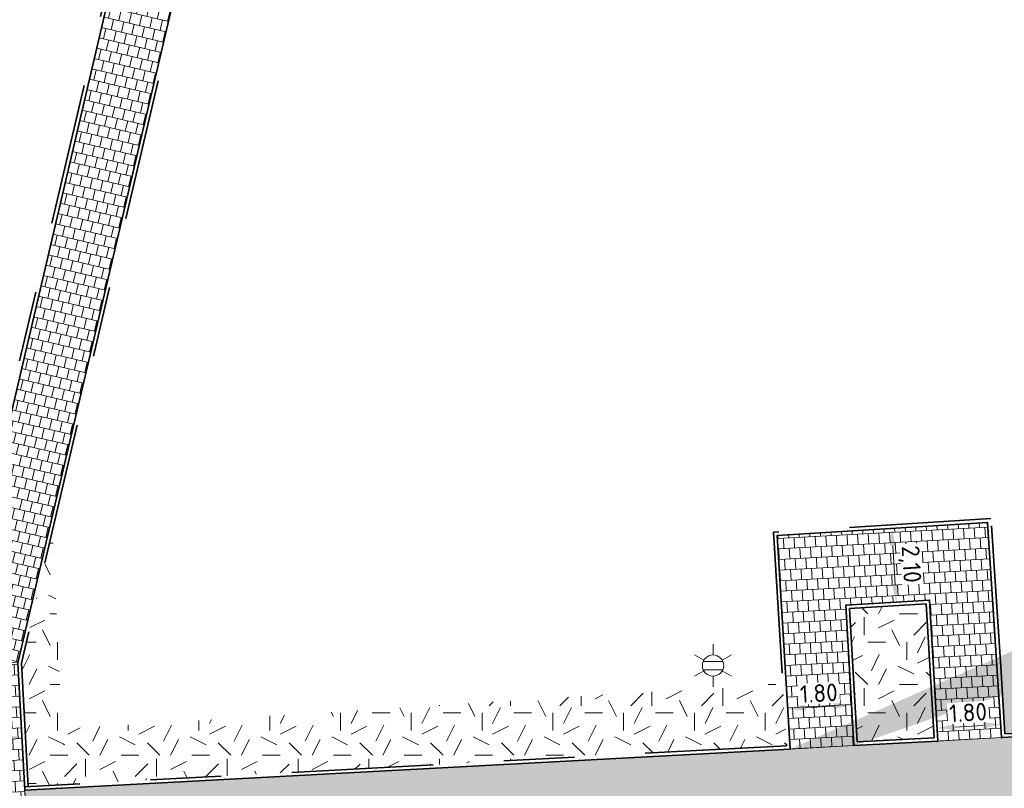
# Model space of a CAD drawing. Header units: metres. Extents: x 162305 to 163132, y 502542 to 502928.
# Tile 120 of 222: x 162443 to 162471, y 502869 to 502891. Entities that reach past the tile are written whole.
import ezdxf
from ezdxf.enums import TextEntityAlignment as Align

# ---------------------------------------------------------------- set-up
doc = ezdxf.new("R2010")
doc.units = ezdxf.units.M
doc.linetypes.add('VH-OPSLUITBAND-SO', pattern=[10, 4, -2, 2, -2])
for name, color, linetype, lineweight, true_color in [('B-WE-OV-LICHTMAST-S-200', 190, 'Continuous', 18, 0x7f00ff), ('N-BH-VH-VERHARDING_TEGEL-Grijs', 253, 'Continuous', 13, 0x828282), ('N-WE-VH-KANTOPSLUITING_OPSLUITBAND_100X200-G', 150, 'VH-OPSLUITBAND-SO', 35, 0x007fff)]:
    doc.layers.add(name, color=color, linetype=linetype, lineweight=lineweight, true_color=true_color)
for name, color, linetype, lineweight in [('N-WE-GR-GRAS-A-200', 62, 'Continuous', 18), ('N-WE-VH-KANTOPSLUITING_VOORKANTBAND-G', 50, 'Continuous', 35), ('N-WE-VH-OPENVERHARDING_TEGEL-A', 92, 'Continuous', 18), ('X-XX-AL-M', 7, 'Continuous', 18)]:
    doc.layers.add(name, color=color, linetype=linetype, lineweight=lineweight)
doc.styles.add('NLCS-ISO', font='NLCS-ISO.ttf')
doc.styles.add('NLCS-ISO-M200-T25', font='NLCS-ISO.ttf', dxfattribs={"height": 0.5})
doc.dimstyles.new('NLCS-M200-T25-PIJL_L2_H2', dxfattribs={"dimscale": 0.2, "dimtxt": 2.5, "dimasz": 2.5, "dimexe": 2, "dimexo": 2, "dimgap": 0.7, "dimtad": 1, "dimzin": 0, "dimdsep": 46, "dimtxsty": 'NLCS-ISO-M200-T25', "dimcen": 0, "dimdle": 2, "dimclrd": 256, "dimclre": 256, "dimclrt": 256, "dimazin": 0, "dimtfac": 1, "dimtdec": 3, "dimtofl": 0, "dimtmove": 0, "dimatfit": 3, "dimfxl": 2, "dimfxlon": 1, "dimtfillclr": 256, "dimtolj": 1, "dimtzin": 0, "dimlwd": -1, "dimlwe": -1, "dimarcsym": 0})
pattern_1 = [(273.08552769, (0, 0), (0.165930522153, -0.291491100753), [0.3, -0.3]), (3.08552769, (0, 0), (-0.01614797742, 0.29956508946), [])]
pattern_2 = [(3.03605687, (0, 0), (0.29163426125, 0.165678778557), [0.3, -0.3]), (93.03605687, (0, 0), (-0.29957892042, -0.01588931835), [])]
pattern_3 = [(0, (0, 0), (2, 2), [0.5, -1.5]), (0, (1.1, 1.2), (2, 2), [0.5, -1.5]), (90, (0.2, 0.7), (-2, 2), [0.5, -1.5]), (90, (1, 1.4), (-2, 2), [0.5, -1.5]), (45, (0.4, 1.4), (0, 2), [0.5, -2.328427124]), (135, (1.1, 0), (-2, 0), [0.5, -2.328427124]), (26.5650512, (0.5, 0.6), (2, 8e-10), [0.5, -3.972135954]), (26.5650512, (1.4, 1.6), (2, 8e-10), [0.5, -3.972135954]), (63.43494882, (1.4, 0), (1e-10, 2), [0.5, -3.972135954]), (63.43494882, (0.5, 0.9), (1e-10, 2), [0.5, -3.972135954]), (63.43494882, (1.2, 0.4), (1e-10, 2), [0.5, -3.972135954]), (116.5650512, (0, 1.1), (-8e-10, 2), [0.5, -3.972135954]), (153.43494882, (0.4, 0.3), (-2, 1e-10), [0.5, -3.972135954])]

# ---------------------------------------------------------------- blocks, each defined once
blk = doc.blocks.new('*D574')
at = {"layer": 'Defpoints', "color": 0, "transparency": 16777216}
for p in [(162464.832, 502871.458), (162464.841, 502871.313), (162466.641, 502871.423)]:
    blk.add_point(p, dxfattribs=at)
at = {"layer": 'X-XX-AL-M', "transparency": 16777216}
for p, q in [((162464.841, 502871.313), (162464.865, 502870.914)), ((162466.142, 502871.393), (162465.34, 502871.344)), ((162466.641, 502871.423), (162466.665, 502871.024))]:
    blk.add_line(p, q, dxfattribs=at)
for points in [[(162465.335, 502871.427), (162465.345, 502871.26), (162464.841, 502871.313)], [(162466.136, 502871.476), (162466.147, 502871.309), (162466.641, 502871.423)]]:
    blk.add_solid(points, dxfattribs=at)
at = {"layer": 'X-XX-AL-M', "transparency": 16777216, "insert": (162465.717, 502871.757), "char_height": 0.5, "attachment_point": 5, "rotation": 3.4889, "style": 'NLCS-ISO-M200-T25', "bg_fill": 3, "box_fill_scale": 1.1, "bg_fill_color": 256, "bg_fill_true_color": 13158600, "bg_fill_transparency": 0}
blk.add_mtext('\\A1;1.80', dxfattribs=at)
blk = doc.blocks.new('*D575')
at = {"layer": 'Defpoints', "color": 0, "transparency": 16777216}
for p in [(162469.05, 502870.912), (162469.059, 502870.767), (162470.858, 502870.877)]:
    blk.add_point(p, dxfattribs=at)
at = {"layer": 'X-XX-AL-M', "transparency": 16777216}
for p, q in [((162469.059, 502870.767), (162469.083, 502870.368)), ((162470.359, 502870.847), (162469.558, 502870.798)), ((162470.858, 502870.877), (162470.882, 502870.478))]:
    blk.add_line(p, q, dxfattribs=at)
for points in [[(162469.553, 502870.881), (162469.563, 502870.715), (162469.059, 502870.767)], [(162470.354, 502870.93), (162470.364, 502870.764), (162470.858, 502870.877)]]:
    blk.add_solid(points, dxfattribs=at)
at = {"layer": 'X-XX-AL-M', "transparency": 16777216, "insert": (162469.935, 502871.212), "char_height": 0.5, "attachment_point": 5, "rotation": 3.4889, "style": 'NLCS-ISO-M200-T25', "bg_fill": 3, "box_fill_scale": 1.1, "bg_fill_color": 256, "bg_fill_true_color": 13158600, "bg_fill_transparency": 0}
blk.add_mtext('\\A1;1.80', dxfattribs=at)
blk = doc.blocks.new('*D576')
at = {"layer": 'Defpoints', "color": 0, "transparency": 16777216}
for p in [(162467.778, 502876.417), (162467.905, 502874.332), (162468.058, 502874.341)]:
    blk.add_point(p, dxfattribs=at)
at = {"layer": 'X-XX-AL-M', "transparency": 16777216}
for p, q in [((162467.778, 502876.417), (162467.378, 502876.393)), ((162467.808, 502875.918), (162467.874, 502874.831)), ((162467.905, 502874.332), (162467.505, 502874.308))]:
    blk.add_line(p, q, dxfattribs=at)
for points in [[(162467.891, 502875.923), (162467.725, 502875.913), (162467.778, 502876.417)], [(162467.958, 502874.836), (162467.791, 502874.826), (162467.905, 502874.332)]]:
    blk.add_solid(points, dxfattribs=at)
at = {"layer": 'X-XX-AL-M', "transparency": 16777216, "insert": (162468.28, 502875.402), "char_height": 0.5, "attachment_point": 5, "rotation": 273.4889, "style": 'NLCS-ISO-M200-T25', "bg_fill": 3, "box_fill_scale": 1.1, "bg_fill_color": 256, "bg_fill_true_color": 13158600, "bg_fill_transparency": 0}
blk.add_mtext('\\A1;2,10', dxfattribs=at)
blk = doc.blocks.new('*D577')
at = {"layer": 'Defpoints', "color": 0, "transparency": 16777216}
for p in [(162441.393, 502870.597), (162441.403, 502870.418), (162443.193, 502870.651)]:
    blk.add_point(p, dxfattribs=at)
at = {"layer": 'X-XX-AL-M', "transparency": 16777216}
for p, q in [((162441.403, 502870.418), (162441.425, 502870.018)), ((162442.701, 502870.488), (162441.902, 502870.444)), ((162443.2, 502870.514), (162443.222, 502870.115))]:
    blk.add_line(p, q, dxfattribs=at)
for points in [[(162441.898, 502870.528), (162441.907, 502870.361), (162441.403, 502870.418)], [(162442.697, 502870.571), (162442.706, 502870.404), (162443.2, 502870.514)]]:
    blk.add_solid(points, dxfattribs=at)
at = {"layer": 'X-XX-AL-M', "transparency": 16777216, "insert": (162442.281, 502870.855), "char_height": 0.5, "attachment_point": 5, "rotation": 3.0855, "style": 'NLCS-ISO-M200-T25', "bg_fill": 3, "box_fill_scale": 1.1, "bg_fill_color": 256, "bg_fill_true_color": 13158600, "bg_fill_transparency": 0}
blk.add_mtext('\\A1;1.80', dxfattribs=at)
blk = doc.blocks.new('B-SOV-LICHTMAST-SO')
for p, q in [((0, 1.5), (0, 3)), ((-1.3, 0.75), (-2.6, 1.5)), ((1.3, 0.75), (2.6, 1.5)), ((-1.3, -0.75), (-2.6, -1.5)), ((1.3, -0.75), (2.6, -1.5)), ((0, -1.5), (0, -3))]:
    blk.add_line(p, q)
at = {"flags": 128}
for points in [[(-1.38, 0.59), (1.38, 0.59)], [(-1.38, -0.59), (1.38, -0.59)]]:
    blk.add_lwpolyline(points, dxfattribs=at)
blk.add_circle((0, 0), 1.5)
at = {"style": 'NLCS-ISO'}
blk.add_attdef('TYPE', text='', height=1.8, dxfattribs=at).set_placement((0, 3), align=Align.BOTTOM_CENTER)

msp = doc.modelspace()

# ---------------------------------------------------------------- hatches: boundary and pattern name
at = {"layer": 'N-WE-GR-GRAS-A-200'}
h = msp.add_hatch(dxfattribs=at)
h.set_pattern_fill('AGR-GRAS_02-SO', color=256, scale=0.2, style=0, pattern_type=2)
h.set_pattern_definition(pattern_3)
h.paths.add_polyline_path([(162421.517, 502819.726), (162435.034, 502820.576), (162435.169, 502820.432), (162435.343, 502820.275), (162435.553, 502820.121), (162435.897, 502819.944), (162436.228, 502819.841), (162436.649, 502819.789), (162442.014, 502820.095), (162442.181, 502820.21), (162442.325, 502817.953), (162445.008, 502818.123), (162446.244, 502817.251), (162443.192, 502817.061), (162443.511, 502811.925), (162442.505, 502811.858), (162442.17, 502817.226), (162424.634, 502816.13), (162424.643, 502815.982), (162424.967, 502810.771), (162422.081, 502810.59)])
edge = h.paths.add_edge_path(flags=16)
edge.add_ellipse((162362.043, 502852.57), major_axis=(-0.0024, 0.0374), ratio=0.999228, start_angle=0, end_angle=360, ccw=False)
edge = h.paths.add_edge_path(flags=16)
edge.add_ellipse((162362.585, 502843.074), major_axis=(-0.0024, 0.0374), ratio=0.999228, start_angle=0, end_angle=360, ccw=False)
edge = h.paths.add_edge_path(flags=16)
edge.add_ellipse((162361.375, 502862.47), major_axis=(-0.0024, 0.0374), ratio=0.999228, start_angle=0, end_angle=360, ccw=False)
h.paths.add_polyline_path([(162362.219, 502859.55), (162362.319, 502859.557), (162363.515, 502840.078), (162363.415, 502840.072), (162363.443, 502839.623), (162363.543, 502839.629), (162363.629, 502838.217), (162362.822, 502838.159), (162362.786, 502838.484), (162362.788, 502838.484), (162362.758, 502838.774), (162362.163, 502845.491), (162360.898, 502866.676), (162361.878, 502866.739), (162362.291, 502860.006), (162362.191, 502860)])
h.paths.add_polyline_path([(162370.36, 502859.13), (162370.182, 502861.923), (162370.463, 502861.92), (162370.486, 502861.402), (162370.779, 502861.415), (162370.814, 502860.896), (162371.337, 502860.935), (162371.387, 502859.961), (162371.777, 502859.979), (162371.78, 502859.223)])
edge = h.paths.add_edge_path(flags=16)
edge.add_ellipse((162389.544, 502924.307), major_axis=(-0.0024, 0.0375), ratio=0.999228, start_angle=0, end_angle=360, ccw=False)
edge = h.paths.add_edge_path(flags=16)
edge.add_ellipse((162379.964, 502923.711), major_axis=(-0.0024, 0.0375), ratio=0.999228, start_angle=0, end_angle=360, ccw=False)
h.paths.add_polyline_path([(162371.042, 502923.041), (162371.029, 502923.547), (162371.022, 502923.655), (162398.112, 502925.305), (162398.145, 502924.764)])
edge = h.paths.add_edge_path(flags=16)
edge.add_ellipse((162472.361, 502871.473), major_axis=(-0.0024, 0.0375), ratio=0.999228, start_angle=0, end_angle=360, ccw=False)
edge = h.paths.add_edge_path(flags=16)
edge.add_ellipse((162472.286, 502872.403), major_axis=(-0.0024, 0.0375), ratio=0.999228, start_angle=0, end_angle=360, ccw=False)
edge = h.paths.add_edge_path(flags=16)
edge.add_ellipse((162481.311, 502872.974), major_axis=(-0.0024, 0.0375), ratio=0.999228, start_angle=0, end_angle=360, ccw=False)
edge = h.paths.add_edge_path(flags=16)
edge.add_ellipse((162481.4, 502872.078), major_axis=(-0.0024, 0.0375), ratio=0.999228, start_angle=0, end_angle=360, ccw=False)
edge = h.paths.add_edge_path(flags=16)
edge.add_ellipse((162491.481, 502873.637), major_axis=(-0.0024, 0.0375), ratio=0.999228, start_angle=0, end_angle=360, ccw=False)
edge = h.paths.add_edge_path()
edge.add_line((162491.614, 502871.718), (162490.496, 502871.657))
edge.add_line((162490.496, 502871.657), (162490.491, 502871.77))
edge.add_line((162490.491, 502871.77), (162478.157, 502870.992))
edge.add_line((162478.157, 502870.992), (162470.974, 502870.605))
edge.add_line((162470.974, 502870.605), (162470.856, 502872.5))
edge.add_line((162470.856, 502872.5), (162485.627, 502873.415))
edge.add_line((162485.627, 502873.415), (162493.227, 502873.874))
edge.add_line((162493.227, 502873.874), (162492.846, 502880.392))
edge.add_line((162492.846, 502880.392), (162493.987, 502880.465))
edge.add_line((162493.987, 502880.465), (162494.519, 502871.874))
edge.add_line((162494.519, 502871.874), (162491.646, 502871.719))
edge.add_ellipse((162491.628, 502871.752), major_axis=(-0.0024, 0.0375), ratio=0.999228, start_angle=204.2611, end_angle=514.6215)
h.paths.add_polyline_path([(162503.076, 502855.443), (162503.175, 502855.449), (162503.182, 502855.349), (162507.723, 502855.63), (162508.325, 502845.898), (162508.826, 502845.929), (162509.922, 502845.996), (162508.48, 502869.305), (162502.561, 502868.939), (162502.362, 502868.295), (162502.373, 502866.891)])
h.paths.add_polyline_path([(162538.734, 502870.453), (162538.737, 502870.459), (162538.743, 502870.478), (162538.747, 502870.497), (162538.75, 502870.516), (162538.751, 502870.535), (162538.75, 502870.553), (162538.747, 502870.572), (162538.743, 502870.591), (162538.737, 502870.611), (162538.729, 502870.629), (162538.722, 502870.641), (162538.703, 502870.938), (162537.951, 502870.89), (162537.968, 502870.619), (162537.965, 502870.611), (162537.958, 502870.591), (162537.954, 502870.572), (162537.952, 502870.553), (162537.951, 502870.535), (162537.952, 502870.516), (162537.954, 502870.497), (162537.958, 502870.478), (162537.965, 502870.459), (162537.973, 502870.44), (162537.98, 502870.426), (162537.999, 502870.138), (162538.751, 502870.186)], flags=16)
edge = h.paths.add_edge_path(flags=16)
edge.add_ellipse((162531.906, 502869.982), major_axis=(-0.25, 0), ratio=1, start_angle=-146.5113, end_angle=206.759, ccw=False)
edge.add_line((162532.115, 502870.12), (162532.13, 502870.095))
edge = h.paths.add_edge_path(flags=16)
edge.add_ellipse((162511.919, 502869.277), major_axis=(-0.0024, 0.0375), ratio=0.999228, start_angle=0, end_angle=360, ccw=False)
edge = h.paths.add_edge_path(flags=16)
edge.add_ellipse((162522.497, 502868.462), major_axis=(-0.0024, 0.0375), ratio=0.999228, start_angle=0, end_angle=360, ccw=False)
edge = h.paths.add_edge_path(flags=16)
edge.add_ellipse((162522.447, 502869.89), major_axis=(-0.0024, 0.0375), ratio=0.999228, start_angle=0, end_angle=360, ccw=False)
edge = h.paths.add_edge_path(flags=16)
edge.add_ellipse((162532.379, 502869.057), major_axis=(-0.0024, 0.0375), ratio=0.999228, start_angle=0, end_angle=360, ccw=False)
edge = h.paths.add_edge_path()
edge.add_line((162511.902, 502867.747), (162510.21, 502867.645))
edge.add_line((162510.21, 502867.645), (162510.109, 502869.306))
edge.add_line((162510.109, 502869.306), (162538.74, 502871.078))
edge.add_line((162538.74, 502871.078), (162538.844, 502869.377))
edge.add_line((162538.844, 502869.377), (162511.943, 502867.75))
edge.add_ellipse((162511.92, 502867.78), major_axis=(-0.0024, 0.0375), ratio=0.999228, start_angle=212.8954, end_angle=506.7392)
edge = h.paths.add_edge_path(flags=16)
edge.add_ellipse((162554.017, 502704.407), major_axis=(-0.25, 0), ratio=1, start_angle=-19.7806, end_angle=333.4897, ccw=False)
edge.add_line((162553.781, 502704.492), (162553.793, 502704.519))
edge = h.paths.add_edge_path()
edge.add_ellipse((162551.443, 502714.761), major_axis=(-0.579, 0), ratio=1, start_angle=88.3276, end_angle=98.4248)
edge.add_line((162551.528, 502714.188), (162556.303, 502714.513))
edge.add_line((162556.303, 502714.513), (162556.577, 502710.125))
edge.add_line((162556.577, 502710.125), (162556.776, 502710.137))
edge.add_line((162556.776, 502710.137), (162556.846, 502709.236))
edge.add_line((162556.846, 502709.236), (162552.732, 502708.974))
edge.add_line((162552.732, 502708.974), (162552.986, 502704.982))
edge.add_line((162552.986, 502704.982), (162557.154, 502705.248))
edge.add_line((162557.154, 502705.248), (162557.171, 502705.029))
edge.add_line((162557.171, 502705.029), (162577.095, 502706.273))
edge.add_line((162577.095, 502706.273), (162577.219, 502706.826))
edge.add_line((162577.219, 502706.826), (162577.305, 502705.378))
edge.add_line((162577.305, 502705.378), (162549.792, 502703.693))
edge.add_line((162549.792, 502703.693), (162549.16, 502713.814))
edge.add_line((162549.16, 502713.814), (162549.362, 502713.826))
edge.add_line((162549.362, 502713.826), (162549.356, 502713.926))
edge.add_line((162549.356, 502713.926), (162550.264, 502713.982))
edge.add_ellipse((162550.22, 502714.681), major_axis=(-0.7, 0), ratio=1, start_angle=93.5531, end_angle=128.9932)
edge.add_line((162550.661, 502714.137), (162551.426, 502714.182))
edge = h.paths.add_edge_path(flags=16)
edge.add_ellipse((162508.182, 502708.963), major_axis=(-0.0024, 0.0375), ratio=0.999228, start_angle=0, end_angle=360, ccw=False)
edge = h.paths.add_edge_path(flags=16)
edge.add_ellipse((162498.418, 502708.139), major_axis=(-0.0024, 0.0375), ratio=0.999228, start_angle=0, end_angle=360, ccw=False)
edge = h.paths.add_edge_path(flags=16)
edge.add_ellipse((162487.929, 502707.676), major_axis=(-0.0024, 0.0375), ratio=0.999228, start_angle=0, end_angle=360, ccw=False)
edge = h.paths.add_edge_path(flags=16)
edge.add_ellipse((162478.214, 502707.105), major_axis=(-0.0024, 0.0375), ratio=0.999228, start_angle=0, end_angle=360, ccw=False)
h.paths.add_polyline_path([(162476.685, 502707.087), (162505.879, 502708.912), (162539.79, 502710.978), (162539.851, 502709.987), (162476.746, 502706.099)])
edge = h.paths.add_edge_path(flags=16)
edge.add_ellipse((162395.834, 502721.362), major_axis=(-0.0024, 0.0374), ratio=0.999228, start_angle=0, end_angle=360, ccw=False)
edge = h.paths.add_edge_path(flags=16)
edge.add_ellipse((162396.47, 502711.185), major_axis=(-0.0024, 0.0374), ratio=0.999228, start_angle=0, end_angle=360, ccw=False)
edge = h.paths.add_edge_path()
edge.add_line((162395.383, 502731.715), (162396.765, 502708.907))
edge.add_line((162396.765, 502708.907), (162397.036, 502704.3))
edge.add_line((162397.036, 502704.3), (162396.295, 502704.256))
edge.add_line((162396.295, 502704.256), (162395.798, 502704.697))
edge.add_line((162395.798, 502704.697), (162394.018, 502733.935))
edge.add_line((162394.018, 502733.935), (162394.9, 502734.934))
edge.add_line((162394.9, 502734.934), (162395.187, 502734.952))
edge.add_line((162395.187, 502734.952), (162395.379, 502731.782))
edge.add_ellipse((162395.364, 502731.747), major_axis=(-0.0024, 0.0374), ratio=0.999228, start_angle=333.5251, end_angle=566.1217)
edge = h.paths.add_edge_path(flags=16)
edge.add_ellipse((162599.331, 502707.364), major_axis=(-0.0024, 0.0375), ratio=0.999228, start_angle=0, end_angle=360, ccw=False)
edge = h.paths.add_edge_path(flags=16)
edge.add_ellipse((162589.565, 502706.823), major_axis=(-0.0024, 0.0375), ratio=0.999228, start_angle=0, end_angle=360, ccw=False)
edge = h.paths.add_edge_path()
edge.add_ellipse((162583.961, 502706.24), major_axis=(-0.25, 0), ratio=1, start_angle=93.4892, end_angle=273.4892)
edge.add_line((162583.945, 502706.489), (162583.943, 502706.535))
edge.add_line((162583.943, 502706.535), (162608.977, 502708.062))
edge.add_line((162608.977, 502708.062), (162609.022, 502707.322))
edge.add_line((162609.022, 502707.322), (162583.988, 502705.788))
edge.add_line((162583.988, 502705.788), (162583.976, 502705.99))
edge = h.paths.add_edge_path(flags=16)
edge.add_ellipse((162616.144, 502666.519), major_axis=(-0.0024, 0.0374), ratio=0.999228, start_angle=0, end_angle=360, ccw=False)
edge = h.paths.add_edge_path(flags=16)
edge.add_ellipse((162615.418, 502676.401), major_axis=(-0.0024, 0.0374), ratio=0.999228, start_angle=0, end_angle=360, ccw=False)
edge = h.paths.add_edge_path()
edge.add_ellipse((162615.429, 502664.807), major_axis=(-0.25, 0), ratio=1, start_angle=33.4892, end_angle=333.4892)
edge.add_line((162615.205, 502664.919), (162615.153, 502664.945))
edge.add_line((162615.153, 502664.945), (162613.958, 502684.042))
edge.add_line((162613.958, 502684.042), (162615.141, 502684.116))
edge.add_line((162615.141, 502684.116), (162615.159, 502683.799))
edge.add_line((162615.159, 502683.799), (162616.307, 502665.548))
edge.add_line((162616.307, 502665.548), (162616.303, 502665.534))
edge.add_line((162616.303, 502665.534), (162616.301, 502665.515))
edge.add_line((162616.301, 502665.515), (162616.3, 502665.496))
edge.add_line((162616.3, 502665.496), (162616.301, 502665.477))
edge.add_line((162616.301, 502665.477), (162616.303, 502665.458))
edge.add_line((162616.303, 502665.458), (162616.308, 502665.439))
edge.add_line((162616.308, 502665.439), (162616.314, 502665.42))
edge.add_line((162616.314, 502665.42), (162616.315, 502665.418))
edge.add_line((162616.315, 502665.418), (162616.722, 502658.942))
edge.add_line((162616.722, 502658.942), (162615.533, 502658.854))
edge.add_line((162615.533, 502658.854), (162615.172, 502664.637))
edge.add_line((162615.172, 502664.637), (162615.22, 502664.669))
h.paths.add_polyline_path([(162613.807, 502655.383), (162613.598, 502658.712), (162613.638, 502658.715), (162613.934, 502653.992), (162582.144, 502652.018), (162582.063, 502653.317)])
h.paths.add_polyline_path([(162630.424, 502647.556), (162630.699, 502642.626), (162628.4, 502642.494), (162627.777, 502642.458), (162627.786, 502642.278), (162603.433, 502640.765), (162603.114, 502645.897), (162602.077, 502645.841), (162602.105, 502645.392), (162602.141, 502645.394), (162602.467, 502640.049), (162633.855, 502641.963), (162634.145, 502641.982), (162633.881, 502644.367), (162633.717, 502645), (162633.378, 502645.727), (162632.876, 502646.364), (162632.286, 502646.854), (162631.624, 502647.211)])
edge = h.paths.add_edge_path(flags=16)
edge.add_ellipse((162567.845, 502652.2), major_axis=(-0.0024, 0.0375), ratio=0.999228, start_angle=0, end_angle=360, ccw=False)
edge = h.paths.add_edge_path()
edge.add_line((162548.046, 502650.768), (162548.03, 502651.015))
edge.add_line((162548.03, 502651.015), (162549.486, 502651.109))
edge.add_line((162549.486, 502651.109), (162549.486, 502650.517))
edge.add_line((162549.486, 502650.517), (162550.286, 502650.517))
edge.add_line((162550.286, 502650.517), (162550.286, 502651.16))
edge.add_line((162550.286, 502651.16), (162558.56, 502651.693))
edge.add_ellipse((162558.587, 502651.719), major_axis=(-0.0024, 0.0375), ratio=0.999228, start_angle=129.7834, end_angle=230.2968)
edge.add_line((162558.617, 502651.697), (162573.877, 502652.68))
edge.add_line((162573.877, 502652.68), (162573.944, 502651.609))
edge.add_line((162573.944, 502651.609), (162548.093, 502650.004))
edge.add_line((162548.093, 502650.004), (162548.05, 502650.705))
edge.add_ellipse((162548.028, 502650.735), major_axis=(-0.0024, 0.0375), ratio=0.999228, start_angle=211.6727, end_angle=328.1784)
edge = h.paths.add_edge_path(flags=16)
edge.add_ellipse((162430.665, 502659.865), major_axis=(-0.0024, 0.0375), ratio=0.999228, start_angle=0, end_angle=360, ccw=False)
edge = h.paths.add_edge_path(flags=16)
edge.add_ellipse((162420.419, 502659.642), major_axis=(-0.0024, 0.0375), ratio=0.999228, start_angle=0, end_angle=360, ccw=False)
edge = h.paths.add_edge_path(flags=16)
edge.add_ellipse((162411.256, 502659.155), major_axis=(-0.0024, 0.0375), ratio=0.999228, start_angle=0, end_angle=360, ccw=False)
h.paths.add_polyline_path([(162435.507, 502661.043), (162435.323, 502659.857), (162409.633, 502658.262), (162409.562, 502659.421), (162417.311, 502659.909), (162417.311, 502659.564), (162418.111, 502659.564), (162418.111, 502659.962)])
edge = h.paths.add_edge_path()
edge.add_arc((162406.536, 502665.135), 0.25, 314.1361, 386.759)
edge.add_line((162406.759, 502665.248), (162406.744, 502665.273))
edge.add_arc((162406.536, 502665.135), 0.25, 33.4892, 53.1521)
edge.add_line((162406.686, 502665.335), (162405.617, 502682.119))
edge.add_line((162405.617, 502682.119), (162404.587, 502699.361))
edge.add_line((162404.587, 502699.361), (162405.114, 502699.394))
edge.add_line((162405.114, 502699.394), (162407.566, 502659.298))
edge.add_line((162407.566, 502659.298), (162407.073, 502659.267))
edge.add_line((162407.073, 502659.267), (162407.068, 502659.343))
edge.add_line((162407.068, 502659.343), (162407.062, 502659.43))
edge.add_line((162407.062, 502659.43), (162406.71, 502664.956))
h.paths.add_polyline_path([(162384.175, 502626.989), (162385.046, 502626.592), (162372.825, 502599.014), (162371.335, 502595.495), (162370.722, 502593.495), (162370.394, 502591.743), (162370.27, 502590.819), (162370.22, 502589.04), (162370.38, 502587.03), (162370.565, 502585.909), (162371.415, 502583.295), (162372.193, 502581.707), (162370.908, 502584.33), (162369.966, 502586.806), (162369.747, 502588.04), (162369.616, 502589.543), (162369.609, 502591.028), (162369.765, 502592.585), (162370.157, 502594.429), (162370.745, 502596.215), (162373.739, 502603.155), (162382.073, 502622.389), (162383.982, 502627.016)])
h.paths.add_polyline_path([(162633.546, 502600.513), (162633.828, 502595.971), (162634.923, 502596.039), (162635.361, 502596.088), (162635.807, 502596.254), (162636.127, 502596.481), (162636.395, 502596.782), (162636.609, 502597.185), (162636.68, 502597.521), (162636.692, 502597.852), (162636.458, 502601.632), (162636.458, 502601.69), (162604.902, 502599.753), (162604.852, 502599.75), (162605.149, 502595.651), (162605.325, 502595.091), (162605.529, 502594.771), (162606.031, 502594.327), (162606.489, 502594.101), (162606.98, 502594.014), (162607.398, 502594.03), (162607.379, 502594.329), (162607.479, 502594.335), (162607.197, 502598.877)])
h = msp.add_hatch(dxfattribs=at)
h.set_pattern_fill('AGR-GRAS_02-SO', color=256, scale=0.2, style=0, pattern_type=2)
h.set_pattern_definition(pattern_3)
h.paths.add_polyline_path([(162444.073, 502876.294), (162444.334, 502870.743), (162443.292, 502870.677), (162443.188, 502872.608), (162444.051, 502876.292)], flags=0)
h = msp.add_hatch(dxfattribs=at)
h.set_pattern_fill('AGR-GRAS_02-SO', color=256, scale=0.2, style=0, pattern_type=2)
h.set_pattern_definition(pattern_3)
h.paths.add_polyline_path([(162466.801, 502870.38), (162466.583, 502874.15), (162468.752, 502874.284), (162468.974, 502870.497)], flags=0)
h = msp.add_hatch(dxfattribs=at)
h.set_pattern_fill('AGR-GRAS_02-SO', color=256, scale=0.2, style=0, pattern_type=2)
h.set_pattern_definition(pattern_3)
edge = h.paths.add_edge_path()
edge.add_line((162460.514, 502871.764), (162461.081, 502871.799))
edge.add_line((162461.081, 502871.799), (162461.19, 502870.078))
edge.add_line((162461.19, 502870.078), (162444.441, 502869.175))
edge.add_line((162444.441, 502869.175), (162444.334, 502870.743))
edge.add_line((162444.334, 502870.743), (162460.457, 502871.76))
edge.add_ellipse((162460.484, 502871.786), major_axis=(-0.0024, 0.0375), ratio=0.999228, start_angle=130.9159, end_angle=229.0134)
edge = h.paths.add_edge_path(flags=16)
edge.add_ellipse((162460.664, 502870.58), major_axis=(-0.0024, 0.0375), ratio=0.999228, start_angle=0, end_angle=360)
h = msp.add_hatch(dxfattribs=at)
h.set_pattern_fill('AGR-GRAS_02-SO', color=256, scale=0.2, style=0, pattern_type=2)
h.set_pattern_definition(pattern_3)
h.paths.add_polyline_path([(162464.697, 502872.027), (162464.804, 502870.272), (162461.19, 502870.078), (162461.081, 502871.799), (162464.124, 502871.991), (162464.124, 502871.823), (162464.124, 502871.991), (162464.436, 502872.011), (162464.478, 502871.969), (162464.436, 502872.011)], flags=0)
h = msp.add_hatch(dxfattribs=at)
h.set_pattern_fill('AGR-GRAS_02-SO', color=256, scale=0.2, style=0, pattern_type=2)
h.set_pattern_definition(pattern_3)
h.paths.add_polyline_path([(162444.334, 502870.743), (162444.441, 502869.175), (162443.376, 502869.117), (162443.292, 502870.677)], flags=0)
at = {"layer": 'N-WE-VH-OPENVERHARDING_TEGEL-A', "true_color": 0x333333}
h = msp.add_hatch(dxfattribs=at)
h.set_pattern_fill('AVH-TEGEL_300X300_HALFST', color=250, angle=256.7255, pattern_type=2)
h.set_pattern_definition([(256.7254942, (0, 0), (0.077107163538, -0.3264268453), [0.3, -0.3]), (346.7254942, (0, 0), (0.06888500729, 0.29198434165), [])])
h.paths.add_polyline_path([(162441.276, 502872.777), (162447.373, 502898.782), (162449.251, 502898.902), (162443.087, 502872.617)])
h = msp.add_hatch(dxfattribs=at)
h.set_pattern_fill('AVH-TEGEL_300X300_HALFST', color=250, angle=3.0361, pattern_type=2)
h.set_pattern_definition(pattern_2)
h.paths.add_polyline_path([(162493.526, 502889.535), (162500.482, 502889.985), (162500.754, 502885.784), (162535.709, 502888.043), (162536.644, 502886.29), (162509.371, 502884.534), (162507.878, 502884.444), (162495.394, 502883.629), (162493.897, 502883.536)])
edge = h.paths.add_edge_path()
edge.add_line((162507.878, 502884.444), (162509.371, 502884.534))
edge.add_line((162493.897, 502883.536), (162495.394, 502883.629))
edge.add_line((162464.91, 502870.178), (162466.707, 502870.275))
h = msp.add_hatch(dxfattribs=at)
h.set_pattern_fill('AVH-TEGEL_300X300_HALFST', color=250, angle=273.0855, pattern_type=2)
h.set_pattern_definition(pattern_1)
h.paths.add_polyline_path([(162469.081, 502870.403), (162468.846, 502874.39), (162466.477, 502874.244), (162466.707, 502870.275), (162464.91, 502870.178), (162464.542, 502876.217), (162470.487, 502876.585), (162470.882, 502870.5)])
h = msp.add_hatch(dxfattribs=at)
h.set_pattern_fill('AVH-TEGEL_300X300_HALFST', color=250, angle=273.0855, pattern_type=2)
h.set_pattern_definition(pattern_1)
h.paths.add_polyline_path([(162442.125, 502857.032), (162441.276, 502872.777), (162443.087, 502872.617), (162443.825, 502858.927), (162443.94, 502857.13)])
h = msp.add_hatch(dxfattribs=at)
h.set_pattern_fill('AVH-TEGEL_300X300_HALFST', color=250, angle=3.0361, pattern_type=2)
h.set_pattern_definition(pattern_2)
h.paths.add_polyline_path([(162482.985, 502869.35), (162443.378, 502867.215), (162443.281, 502869.012), (162477.361, 502870.849), (162477.346, 502870.843), (162477.328, 502870.834), (162477.31, 502870.822), (162477.294, 502870.809), (162477.279, 502870.795), (162477.265, 502870.778), (162477.253, 502870.761), (162477.243, 502870.743), (162477.235, 502870.724), (162477.229, 502870.705), (162477.224, 502870.686), (162477.222, 502870.667), (162477.221, 502870.648), (162477.222, 502870.629), (162477.224, 502870.61), (162477.229, 502870.591), (162477.235, 502870.572), (162477.243, 502870.553), (162477.284, 502870.465), (162477.274, 502870.447), (162477.266, 502870.428), (162477.26, 502870.409), (162477.255, 502870.39), (162477.253, 502870.371), (162477.252, 502870.352), (162477.253, 502870.333), (162477.255, 502870.314), (162477.26, 502870.295), (162477.266, 502870.276), (162477.274, 502870.257), (162477.284, 502870.239), (162477.296, 502870.222), (162477.31, 502870.206), (162477.325, 502870.191), (162477.341, 502870.178), (162477.359, 502870.166), (162477.377, 502870.157), (162477.396, 502870.149), (162477.415, 502870.144), (162477.433, 502870.14), (162477.452, 502870.138), (162477.852, 502870.138), (162477.871, 502870.14), (162477.889, 502870.144), (162477.908, 502870.149), (162477.927, 502870.157), (162477.945, 502870.166), (162477.963, 502870.178), (162477.979, 502870.191), (162477.994, 502870.205), (162478.008, 502870.222), (162478.02, 502870.239), (162478.03, 502870.257), (162478.038, 502870.276), (162478.044, 502870.295), (162478.049, 502870.314), (162478.051, 502870.333), (162478.052, 502870.352), (162478.051, 502870.371), (162478.049, 502870.39), (162478.044, 502870.409), (162478.038, 502870.428), (162478.03, 502870.447), (162478.02, 502870.465), (162478.008, 502870.482), (162477.994, 502870.498), (162477.979, 502870.513), (162477.999, 502870.553), (162478.007, 502870.572), (162478.013, 502870.591), (162478.018, 502870.61), (162478.02, 502870.629), (162478.021, 502870.648), (162478.02, 502870.667), (162478.018, 502870.686), (162478.013, 502870.705), (162478.007, 502870.724), (162477.999, 502870.743), (162477.989, 502870.761), (162477.977, 502870.778), (162477.963, 502870.794), (162477.948, 502870.809), (162477.932, 502870.822), (162477.914, 502870.834), (162477.896, 502870.843), (162477.877, 502870.851), (162477.858, 502870.856), (162477.84, 502870.86), (162477.821, 502870.862), (162477.603, 502870.862), (162494.625, 502871.78), (162494.721, 502869.982)])

# ---------------------------------------------------------------- linework, layer by layer
at = {"layer": 'N-BH-VH-VERHARDING_TEGEL-Grijs'}
for p, q in [((162469.081, 502870.403), (162470.882, 502870.5)), ((162464.91, 502870.178), (162466.707, 502870.275))]:
    msp.add_line(p, q, dxfattribs=at)
at = {"layer": 'N-BH-VH-VERHARDING_TEGEL-Grijs', "flags": 128}
for points in [[(162441.276, 502872.777), (162447.373, 502898.782), (162449.251, 502898.902), (162443.087, 502872.617), (162441.276, 502872.777)], [(162469.081, 502870.403), (162468.846, 502874.39), (162466.477, 502874.244), (162466.707, 502870.275), (162464.91, 502870.178), (162464.542, 502876.217), (162470.487, 502876.585), (162470.882, 502870.5), (162469.081, 502870.403)], [(162442.125, 502857.032), (162441.276, 502872.777), (162443.087, 502872.617), (162443.825, 502858.927), (162443.94, 502857.13), (162442.125, 502857.032)], [(162482.985, 502869.35), (162443.378, 502867.215), (162443.281, 502869.012), (162477.361, 502870.849)]]:
    msp.add_lwpolyline(points, dxfattribs=at)
at = {"layer": 'N-WE-VH-KANTOPSLUITING_OPSLUITBAND_100X200-G'}
for points in [[(162399.337, 502902.453), (162407.363, 502896.091), (162447.245, 502898.673), (162441.175, 502872.786), (162441.599, 502864.932)], [(162473.705, 502900.269), (162449.331, 502898.807), (162443.188, 502872.608), (162443.376, 502869.117)], [(162470.856, 502872.5), (162470.974, 502870.605), (162494.519, 502871.874), (162493.42, 502889.628)], [(162470.856, 502872.5), (162470.58, 502876.691), (162464.436, 502876.311), (162464.804, 502870.272), (162443.276, 502869.112)]]:
    msp.add_lwpolyline(points, dxfattribs=at)
msp.add_lwpolyline([(162466.801, 502870.38), (162466.583, 502874.15), (162468.752, 502874.284), (162468.974, 502870.497)], close=True, dxfattribs=at)
at = {"layer": 'N-WE-VH-KANTOPSLUITING_VOORKANTBAND-G'}
for points in [[(162378.188, 502901.256), (162399.369, 502902.556), (162407.395, 502896.193), (162447.373, 502898.782), (162441.276, 502872.777), (162441.704, 502864.838), (162395.762, 502861.936), (162395.575, 502864.938)], [(162493.52, 502889.635), (162494.625, 502871.78), (162470.882, 502870.5), (162470.487, 502876.585), (162464.542, 502876.217), (162464.91, 502870.178), (162443.281, 502869.012), (162443.087, 502872.617), (162449.251, 502898.902), (162473.699, 502900.369), (162476.971, 502900.31), (162486.31, 502900.14), (162501.688, 502901.122), (162502.031, 502895.602)]]:
    msp.add_lwpolyline(points, dxfattribs=at)
msp.add_lwpolyline([(162466.707, 502870.275), (162466.477, 502874.244), (162468.846, 502874.39), (162469.081, 502870.403)], close=True, dxfattribs=at)

# ---------------------------------------------------------------- block references
at = {"layer": 'B-WE-OV-LICHTMAST-S-200', "xscale": 0.2, "yscale": 0.2}
msp.add_blockref('B-SOV-LICHTMAST-SO', (162462.729, 502872.538), dxfattribs=at)

# ---------------------------------------------------------------- next in the draw order: dimensions: what is measured, and where the dimension line sits
at = {"layer": 'X-XX-AL-M'}
dim = msp.add_linear_dim(base=(162467.905, 502874.332), p1=(162467.778, 502876.417), p2=(162468.058, 502874.341), angle=93.4889, text='2,10', dimstyle='NLCS-M200-T25-PIJL_L2_H2', override={"dimtfill": 1}, dxfattribs=at)
dim.commit()
dim.dimension.update_dxf_attribs({"geometry": '*D576', "text_midpoint": (162468.28, 502875.402)})
for base, p1, p2, angle, picture, middle in [((162464.841, 502871.313), (162466.641, 502871.423), (162464.832, 502871.458), 3.4889, '*D574', (162465.717, 502871.757)), ((162469.059, 502870.767), (162470.858, 502870.877), (162469.05, 502870.912), 3.4889, '*D575', (162469.935, 502871.212)), ((162441.403, 502870.418), (162443.193, 502870.651), (162441.393, 502870.597), 3.0855, '*D577', (162442.281, 502870.855))]:
    dim = msp.add_linear_dim(base=base, p1=p1, p2=p2, angle=angle, dimstyle='NLCS-M200-T25-PIJL_L2_H2', override={"dimtfill": 1}, dxfattribs=at)
    dim.commit()
    dim.dimension.update_dxf_attribs({"geometry": picture, "text_midpoint": middle})

doc.saveas('drawing.dxf')
